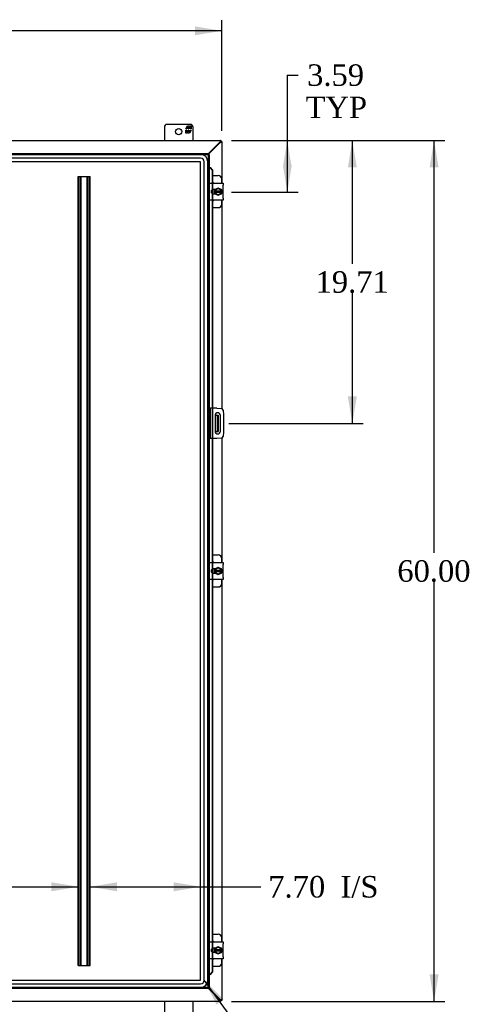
# Model space of a CAD drawing. Header units: inches. Extents: x 20 to 297, y 4 to 197.
# Tile 4 of 10: x 116 to 148, y 64 to 132. Entities that reach past the tile are written whole.
import ezdxf
from ezdxf.enums import TextEntityAlignment as Align

# ---------------------------------------------------------------- set-up
doc = ezdxf.new("R2010")
doc.units = ezdxf.units.IN
doc.header["$MEASUREMENT"] = 0
for name, color, linetype in [('COM40153-1', 7, 'CONTINUOUS'), ('COM40153-2', 7, 'CONTINUOUS'), ('COM42667', 7, 'CONTINUOUS'), ('COM42780', 7, 'CONTINUOUS'), ('COM48501', 7, 'CONTINUOUS'), ('COM48524', 7, 'CONTINUOUS'), ('COM53845-4', 7, 'CONTINUOUS'), ('COM70219', 7, 'CONTINUOUS'), ('COM71782-6', 7, 'CONTINUOUS'), ('DEFAULT', 7, 'CONTINUOUS'), ('FET07710', 7, 'CONTINUOUS'), ('SCC19011', 7, 'CONTINUOUS'), ('SPR20265', 7, 'CONTINUOUS'), ('WAF25035', 7, 'CONTINUOUS')]:
    doc.layers.add(name, color=color, linetype=linetype)
doc.styles.add('SEACAD_TIMES_NEW_ROMAN', font='times.ttf')

# ---------------------------------------------------------------- blocks, each defined once
blk = doc.blocks.new('SEANNOT_GROUP3')
at = {"layer": 'DEFAULT', "linetype": 'Continuous'}
blk.add_hatch(color=136, dxfattribs=at).paths.add_polyline_path([(130.605, 63.985), (129.249, 65.318), (130.099, 63.618)])
at = {"layer": 'DEFAULT', "color": 136, "linetype": 'Continuous'}
blk.add_line((134.795, 57.693), (135.545, 57.693), dxfattribs=at)
blk.add_lwpolyline([(134.795, 57.693), (129.249, 65.318)], dxfattribs=at)
at = {"layer": 'DEFAULT', "color": 136, "linetype": 'Continuous', "style": 'SEACAD_TIMES_NEW_ROMAN'}
blk.add_text('GASKET', height=1.5, dxfattribs=at).set_placement((136.07, 58.443), align=Align.TOP_LEFT)
blk = doc.blocks.new('GDIMGGROUP')
at = {"layer": 'DEFAULT', "linetype": 'Continuous'}
for points in [[(145.569, 121.969), (145.256, 123.844), (144.944, 121.969)], [(145.569, 65.719), (144.944, 65.719), (145.256, 63.844)]]:
    blk.add_hatch(color=136, dxfattribs=at).paths.add_polyline_path(points)
at = {"layer": 'DEFAULT', "color": 136, "linetype": 'Continuous'}
for p, q in [((131.151, 123.844), (146.006, 123.844)), ((145.256, 95.119), (145.256, 123.844)), ((145.256, 63.844), (145.256, 93.094)), ((131.151, 63.844), (146.006, 63.844))]:
    blk.add_line(p, q, dxfattribs=at)
at = {"layer": 'DEFAULT', "color": 136, "linetype": 'Continuous', "style": 'SEACAD_TIMES_NEW_ROMAN'}
blk.add_text('60.00', height=1.5, dxfattribs=at).set_placement((142.697, 94.594), align=Align.TOP_LEFT)
blk = doc.blocks.new('GDIMGGROUP7')
at = {"layer": 'DEFAULT', "linetype": 'Continuous'}
for points in [[(135.347, 121.969), (135.034, 123.844), (134.722, 121.969)], [(135.347, 122.125), (134.722, 122.125), (135.034, 120.25)]]:
    blk.add_hatch(color=136, dxfattribs=at).paths.add_polyline_path(points)
at = {"layer": 'DEFAULT', "color": 136, "linetype": 'Continuous'}
for p, q in [((135.034, 128.409), (135.784, 128.409)), ((135.034, 128.409), (135.034, 120.25)), ((131.151, 123.844), (135.784, 123.844)), ((131.154, 120.25), (135.784, 120.25))]:
    blk.add_line(p, q, dxfattribs=at)
at = {"layer": 'DEFAULT', "color": 136, "linetype": 'Continuous', "style": 'SEACAD_TIMES_NEW_ROMAN'}
for s, p in [('3.59', (136.416, 129.159)), ('TYP', (136.309, 126.909))]:
    blk.add_text(s, height=1.5, dxfattribs=at).set_placement(p, align=Align.TOP_LEFT)
blk = doc.blocks.new('GDIMGGROUP8')
at = {"layer": 'DEFAULT', "linetype": 'Continuous'}
for points in [[(139.877, 121.969), (139.564, 123.844), (139.252, 121.969)], [(139.877, 106.009), (139.252, 106.009), (139.564, 104.134)]]:
    blk.add_hatch(color=136, dxfattribs=at).paths.add_polyline_path(points)
at = {"layer": 'DEFAULT', "color": 136, "linetype": 'Continuous'}
for p, q in [((131.151, 123.844), (140.314, 123.844)), ((139.564, 123.844), (139.564, 115.264)), ((139.564, 113.239), (139.564, 104.134)), ((130.973, 104.134), (140.314, 104.134))]:
    blk.add_line(p, q, dxfattribs=at)
at = {"layer": 'DEFAULT', "color": 136, "linetype": 'Continuous', "style": 'SEACAD_TIMES_NEW_ROMAN'}
blk.add_text('19.71', height=1.5, dxfattribs=at).set_placement((137.005, 114.739), align=Align.TOP_LEFT)
blk = doc.blocks.new('GDIMGGROUP19')
at = {"layer": 'DEFAULT', "linetype": 'Continuous'}
for points in [[(96.348, 131.806), (94.473, 131.494), (96.348, 131.181)], [(128.598, 131.806), (128.598, 131.181), (130.473, 131.494)]]:
    blk.add_hatch(color=136, dxfattribs=at).paths.add_polyline_path(points)
at = {"layer": 'DEFAULT', "color": 136, "linetype": 'Continuous'}
for p, q in [((94.473, 124.522), (94.473, 132.244)), ((130.473, 124.522), (130.473, 132.244)), ((109.389, 131.494), (94.473, 131.494)), ((130.473, 131.494), (115.557, 131.494))]:
    blk.add_line(p, q, dxfattribs=at)
at = {"layer": 'DEFAULT', "color": 136, "linetype": 'Continuous', "style": 'SEACAD_TIMES_NEW_ROMAN'}
blk.add_text('36.00', height=1.5, dxfattribs=at).set_placement((109.914, 132.244), align=Align.TOP_LEFT)
blk = doc.blocks.new('GDIMGGROUP23')
at = {"layer": 'DEFAULT', "linetype": 'Continuous'}
for points in [[(97.877, 71.521), (97.877, 72.146), (96.002, 71.833)], [(118.607, 71.521), (120.482, 71.833), (118.607, 72.146)]]:
    blk.add_hatch(color=136, dxfattribs=at).paths.add_polyline_path(points)
at = {"layer": 'DEFAULT', "color": 136, "linetype": 'Continuous'}
for p, q in [((96.002, 71.833), (105.158, 71.833)), ((111.326, 71.833), (120.482, 71.833))]:
    blk.add_line(p, q, dxfattribs=at)
at = {"layer": 'DEFAULT', "color": 136, "linetype": 'Continuous', "style": 'SEACAD_TIMES_NEW_ROMAN'}
blk.add_text('24.48', height=1.5, dxfattribs=at).set_placement((105.683, 72.583), align=Align.TOP_LEFT)
blk = doc.blocks.new('GDIMGGROUP26')
at = {"layer": 'DEFAULT', "linetype": 'Continuous'}
for points in [[(123.174, 72.146), (121.299, 71.833), (123.174, 71.521)], [(127.125, 72.146), (127.125, 71.521), (129, 71.833)]]:
    blk.add_hatch(color=136, dxfattribs=at).paths.add_polyline_path(points)
at = {"layer": 'DEFAULT', "color": 136, "linetype": 'Continuous'}
for p, q in [((121.299, 71.833), (132.435, 71.833)), ((132.435, 71.833), (133.185, 71.833))]:
    blk.add_line(p, q, dxfattribs=at)
at = {"layer": 'DEFAULT', "color": 136, "linetype": 'Continuous', "style": 'SEACAD_TIMES_NEW_ROMAN'}
for s, p in [('7.70', (133.71, 72.583)), ('I/S', (138.741, 72.583))]:
    blk.add_text(s, height=1.5, dxfattribs=at).set_placement(p, align=Align.TOP_LEFT)

msp = doc.modelspace()

# ---------------------------------------------------------------- linework, layer by layer
at = {"layer": 'COM40153-1', "color": 7}
for p, q in [((130.005, 104.696), (130.115, 104.696)), ((130.115, 104.696), (130.151, 104.696)), ((130.151, 104.696), (130.223, 104.696)), ((130.151, 104.696), (130.151, 103.571)), ((130.223, 104.696), (130.223, 103.571)), ((130.005, 103.571), (130.115, 103.571)), ((130.151, 103.571), (130.115, 103.571)), ((130.151, 103.571), (130.223, 103.571))]:
    msp.add_line(p, q, dxfattribs=at)
at = {"layer": 'COM40153-2', "color": 7}
for p, q in [((129.67, 105.196), (129.598, 105.196)), ((129.67, 105.196), (129.67, 103.071)), ((129.67, 105.196), (129.706, 105.196)), ((130.121, 105.196), (129.706, 105.196)), ((130.121, 105.196), (130.455, 105.167)), ((130.569, 105.053), (130.598, 104.719)), ((130.005, 104.684), (130.005, 103.584)), ((130.38, 103.584), (130.38, 104.684)), ((130.598, 104.719), (130.598, 103.548)), ((129.67, 103.071), (129.598, 103.071)), ((129.706, 103.071), (129.67, 103.071)), ((130.121, 103.071), (129.706, 103.071)), ((130.455, 103.1), (130.121, 103.071)), ((130.598, 103.548), (130.569, 103.214))]:
    msp.add_line(p, q, dxfattribs=at)
for centre, radius, start, end in [((130.444, 105.042), 0.125, 5, 85), ((130.192, 104.684), 0.188, 0, 180), ((130.192, 103.584), 0.188, 180, 0), ((130.444, 103.225), 0.125, 275, 355)]:
    msp.add_arc(centre, radius, start, end, dxfattribs=at)
at = {"layer": 'COM42667', "color": 7}
for p, q in [((129.599, 120.729), (129.599, 120.872)), ((129.599, 120.872), (130.569, 120.872)), ((130.569, 120.872), (130.569, 120.729)), ((129.599, 120.729), (129.599, 119.838)), ((130.013, 120.424), (129.874, 120.424)), ((129.874, 120.143), (130.013, 120.143)), ((130.569, 119.838), (130.569, 120.729)), ((129.599, 119.695), (129.599, 119.838)), ((130.569, 119.695), (129.599, 119.695)), ((130.569, 119.838), (130.569, 119.695)), ((129.599, 94.289), (129.599, 94.432)), ((129.599, 94.432), (130.569, 94.432)), ((129.599, 94.289), (129.599, 93.398)), ((130.569, 94.432), (130.569, 94.289)), ((130.569, 93.398), (130.569, 94.289)), ((129.599, 93.255), (129.599, 93.398)), ((130.013, 93.984), (129.874, 93.984)), ((129.874, 93.703), (130.013, 93.703)), ((130.569, 93.398), (130.569, 93.255)), ((130.569, 93.255), (129.599, 93.255)), ((129.599, 67.849), (129.599, 67.992)), ((129.599, 67.992), (130.569, 67.992)), ((130.569, 67.992), (130.569, 67.849)), ((129.599, 67.849), (129.599, 66.958)), ((130.013, 67.544), (129.874, 67.544)), ((129.874, 67.263), (130.013, 67.263)), ((130.569, 66.958), (130.569, 67.849)), ((129.599, 66.815), (129.599, 66.958)), ((130.569, 66.815), (129.599, 66.815)), ((130.569, 66.958), (130.569, 66.815))]:
    msp.add_line(p, q, dxfattribs=at)
for centre, radius in [((129.874, 120.284), 0.14), ((129.874, 93.844), 0.141), ((129.874, 67.404), 0.14)]:
    msp.add_arc(centre, radius, 90, 270, dxfattribs=at)
at = {"layer": 'COM42780', "color": 7}
for p, q in [((129.823, 121.399), (130.22, 121.399)), ((130.47, 120.872), (130.47, 121.149)), ((129.97, 120.35), (129.97, 120.424)), ((129.97, 120.143), (129.97, 120.215)), ((130.47, 119.418), (130.47, 119.695)), ((129.823, 119.168), (130.22, 119.168)), ((129.823, 94.959), (130.22, 94.959)), ((130.47, 94.432), (130.47, 94.709)), ((129.97, 93.91), (129.97, 93.984)), ((129.97, 93.703), (129.97, 93.775)), ((129.823, 92.728), (130.22, 92.728)), ((130.47, 92.978), (130.47, 93.255)), ((129.823, 68.519), (130.22, 68.519)), ((130.47, 67.992), (130.47, 68.269)), ((129.97, 67.47), (129.97, 67.544)), ((129.97, 67.263), (129.97, 67.335)), ((130.47, 66.538), (130.47, 66.815)), ((129.823, 66.288), (130.22, 66.288))]:
    msp.add_line(p, q, dxfattribs=at)
for centre, start, end in [((129.72, 120.712), 39.93243, 65.66946), ((130.22, 121.149), 0, 90), ((129.72, 119.855), 294.33054, 320.06757), ((130.22, 119.418), 270, 0), ((130.22, 94.709), 0, 90), ((129.72, 94.272), 39.93243, 65.66946), ((129.72, 93.415), 294.33054, 320.06757), ((130.22, 92.978), 270, 0), ((129.72, 67.832), 39.93243, 65.66946), ((130.22, 68.269), 0, 90), ((129.72, 66.975), 294.33054, 320.06757), ((130.22, 66.538), 270, 0)]:
    msp.add_arc(centre, 0.25, start, end, dxfattribs=at)
at = {"layer": 'COM48501', "color": 7}
for p, q in [((130.365, 123.717), (129.526, 122.878)), ((130.473, 123.772), (130.401, 123.772)), ((130.473, 123.772), (130.473, 120.872)), ((130.473, 119.695), (130.473, 105.164)), ((130.473, 103.103), (130.473, 94.432)), ((130.473, 93.255), (130.473, 67.992)), ((130.473, 66.815), (130.473, 63.916)), ((129.526, 64.81), (130.365, 63.971)), ((130.473, 63.916), (130.401, 63.916))]:
    msp.add_line(p, q, dxfattribs=at)
for points, knots in [([(130.365, 123.717), (130.372, 123.719), (130.379, 123.721), (130.393, 123.726), (130.4, 123.728), (130.413, 123.733), (130.419, 123.735), (130.431, 123.74), (130.437, 123.742), (130.447, 123.746), (130.451, 123.749), (130.459, 123.753), (130.462, 123.756), (130.47, 123.762), (130.473, 123.767), (130.473, 123.772)], [0, 0, 0, 0, 0.125, 0.125, 0.25, 0.25, 0.375, 0.375, 0.5, 0.5, 0.625, 0.625, 0.75, 0.75, 1, 1, 1, 1]), ([(130.365, 123.717), (130.37, 123.721), (130.375, 123.726), (130.383, 123.735), (130.387, 123.74), (130.394, 123.749), (130.397, 123.753), (130.4, 123.762), (130.401, 123.767), (130.401, 123.772)], [0, 0, 0, 0, 0.25, 0.25, 0.5, 0.5, 0.75, 0.75, 1, 1, 1, 1]), ([(130.473, 63.916), (130.473, 63.918), (130.473, 63.92), (130.47, 63.925), (130.468, 63.927), (130.462, 63.932), (130.459, 63.934), (130.451, 63.939), (130.447, 63.941), (130.437, 63.945), (130.431, 63.948), (130.419, 63.952), (130.413, 63.955), (130.394, 63.961), (130.38, 63.966), (130.365, 63.971)], [0, 0, 0, 0, 0.125, 0.125, 0.25, 0.25, 0.375, 0.375, 0.5, 0.5, 0.625, 0.625, 0.75, 0.75, 1, 1, 1, 1]), ([(130.401, 63.916), (130.401, 63.92), (130.4, 63.925), (130.397, 63.934), (130.394, 63.939), (130.387, 63.948), (130.383, 63.952), (130.375, 63.961), (130.37, 63.966), (130.365, 63.971)], [0, 0, 0, 0, 0.25, 0.25, 0.5, 0.5, 0.75, 0.75, 1, 1, 1, 1])]:
    msp.add_open_spline(points, degree=3, knots=knots, dxfattribs=at)
at = {"layer": 'COM48524', "color": 7}
for p, q in [((94.545, 123.844), (130.401, 123.844)), ((129.526, 122.916), (130.346, 123.736)), ((130.401, 123.844), (130.401, 123.772)), ((130.346, 63.952), (129.526, 64.772)), ((130.401, 63.844), (94.545, 63.844)), ((130.401, 63.844), (130.401, 63.916))]:
    msp.add_line(p, q, dxfattribs=at)
for points, knots in [([(130.401, 123.844), (130.399, 123.844), (130.397, 123.843), (130.392, 123.84), (130.39, 123.838), (130.385, 123.833), (130.383, 123.829), (130.378, 123.822), (130.376, 123.817), (130.371, 123.807), (130.369, 123.802), (130.365, 123.79), (130.362, 123.784), (130.355, 123.764), (130.351, 123.75), (130.346, 123.736)], [0, 0, 0, 0, 0.125, 0.125, 0.25, 0.25, 0.375, 0.375, 0.5, 0.5, 0.625, 0.625, 0.75, 0.75, 1, 1, 1, 1]), ([(130.401, 123.772), (130.397, 123.772), (130.392, 123.771), (130.383, 123.767), (130.378, 123.764), (130.369, 123.758), (130.365, 123.754), (130.355, 123.745), (130.351, 123.74), (130.346, 123.736)], [0, 0, 0, 0, 0.25, 0.25, 0.5, 0.5, 0.75, 0.75, 1, 1, 1, 1]), ([(130.401, 63.916), (130.397, 63.916), (130.392, 63.917), (130.383, 63.92), (130.378, 63.923), (130.369, 63.93), (130.365, 63.934), (130.355, 63.942), (130.351, 63.947), (130.346, 63.952)], [0, 0, 0, 0, 0.25, 0.25, 0.5, 0.5, 0.75, 0.75, 1, 1, 1, 1]), ([(130.401, 63.844), (130.399, 63.844), (130.397, 63.844), (130.392, 63.847), (130.39, 63.849), (130.385, 63.855), (130.383, 63.858), (130.378, 63.866), (130.376, 63.87), (130.371, 63.88), (130.369, 63.886), (130.365, 63.897), (130.362, 63.904), (130.355, 63.923), (130.351, 63.937), (130.346, 63.952)], [0, 0, 0, 0, 0.125, 0.125, 0.25, 0.25, 0.375, 0.375, 0.5, 0.5, 0.625, 0.625, 0.75, 0.75, 1, 1, 1, 1])]:
    msp.add_open_spline(points, degree=3, knots=knots, dxfattribs=at)
at = {"layer": 'COM53845-4', "color": 7}
for p, q in [((120.482, 66.344), (120.482, 121.344)), ((120.482, 121.344), (120.565, 121.344)), ((120.522, 66.344), (120.522, 121.344)), ((120.565, 121.344), (121.216, 121.344)), ((120.634, 66.344), (120.634, 121.344)), ((120.674, 66.344), (120.674, 121.344)), ((121.107, 66.344), (121.107, 121.344)), ((121.147, 66.344), (121.147, 121.344)), ((121.216, 121.344), (121.299, 121.344)), ((121.259, 66.344), (121.259, 121.344)), ((121.299, 66.344), (121.299, 121.344)), ((120.482, 66.344), (120.565, 66.344)), ((120.565, 66.344), (121.216, 66.344)), ((121.216, 66.344), (121.299, 66.344))]:
    msp.add_line(p, q, dxfattribs=at)
at = {"layer": 'COM70219', "color": 7}
for p, q in [((128.999, 122.87), (96.003, 122.87)), ((128.999, 122.869), (96.003, 122.869)), ((128.999, 122.62), (96.003, 122.62)), ((128.999, 122.371), (96.003, 122.371)), ((128.999, 122.37), (96.003, 122.37)), ((128.999, 65.318), (128.999, 122.37)), ((129, 65.318), (129, 122.37)), ((129.249, 65.318), (129.249, 122.37)), ((129.498, 65.318), (129.498, 122.37)), ((129.499, 65.318), (129.499, 122.37)), ((96.003, 65.318), (128.999, 65.318)), ((96.003, 65.317), (128.999, 65.317)), ((96.003, 65.068), (128.999, 65.068)), ((96.003, 64.819), (128.999, 64.819)), ((96.003, 64.818), (128.999, 64.818))]:
    msp.add_line(p, q, dxfattribs=at)
for centre, radius, start, end in [((128.999, 122.37), 0.5, 0, 90), ((128.999, 122.37), 0.499, 0, 90), ((128.999, 122.37), 0.25, 0, 90), ((128.999, 122.37), 0.001, 0, 90), ((128.999, 65.318), 0.5, 270, 0), ((128.999, 65.318), 0.001, 270, 0), ((128.999, 65.318), 0.25, 270, 0), ((128.999, 65.318), 0.499, 270, 0)]:
    msp.add_arc(centre, radius, start, end, dxfattribs=at)
at = {"layer": 'COM71782-6', "color": 7}
for p, q in [((95.482, 122.946), (129.526, 122.946)), ((95.482, 122.874), (129.526, 122.874)), ((129.526, 122.874), (129.49, 122.838)), ((129.526, 122.874), (129.49, 122.838)), ((129.526, 122.946), (129.526, 122.874)), ((129.526, 122.874), (129.526, 64.813)), ((129.598, 122.874), (129.526, 122.874)), ((129.598, 122.874), (129.598, 64.813)), ((129.598, 121.999), (129.526, 121.999)), ((129.611, 121.999), (129.598, 121.999)), ((129.62, 121.976), (129.63, 121.976)), ((129.641, 121.964), (129.811, 121.791)), ((129.641, 121.964), (129.653, 121.964)), ((129.653, 121.964), (129.823, 121.791)), ((129.811, 121.791), (129.811, 120.872)), ((129.823, 121.791), (129.811, 121.791)), ((129.823, 121.791), (129.823, 120.872)), ((129.811, 120.872), (129.811, 120.409)), ((129.823, 120.872), (129.823, 120.415)), ((129.811, 120.409), (129.811, 120.158)), ((129.811, 120.158), (129.811, 119.695)), ((129.823, 120.415), (129.823, 120.153)), ((129.823, 120.153), (129.823, 119.695)), ((129.811, 119.695), (129.811, 105.196)), ((129.823, 119.695), (129.823, 105.196)), ((129.811, 105.196), (129.811, 103.071)), ((129.823, 105.196), (129.823, 103.071)), ((129.811, 103.071), (129.811, 94.432)), ((129.823, 103.071), (129.823, 94.432)), ((129.811, 94.432), (129.811, 93.969)), ((129.823, 94.432), (129.823, 93.975)), ((129.811, 93.969), (129.811, 93.718)), ((129.811, 93.718), (129.811, 93.255)), ((129.823, 93.975), (129.823, 93.713)), ((129.823, 93.713), (129.823, 93.255)), ((129.811, 93.255), (129.811, 67.992)), ((129.823, 93.255), (129.823, 67.992)), ((129.811, 67.992), (129.811, 67.529)), ((129.823, 67.992), (129.823, 67.535)), ((129.811, 67.529), (129.811, 67.278)), ((129.811, 67.278), (129.811, 66.815)), ((129.823, 67.535), (129.823, 67.273)), ((129.823, 67.273), (129.823, 66.815)), ((129.811, 66.815), (129.811, 65.896)), ((129.823, 66.815), (129.823, 65.896)), ((129.811, 65.896), (129.641, 65.724)), ((129.823, 65.896), (129.653, 65.724)), ((129.823, 65.896), (129.811, 65.896)), ((129.598, 65.688), (129.526, 65.688)), ((129.598, 65.688), (129.611, 65.688)), ((129.63, 65.711), (129.62, 65.711)), ((129.641, 65.724), (129.653, 65.724)), ((129.526, 64.813), (95.482, 64.813)), ((129.526, 64.741), (95.482, 64.741)), ((129.526, 64.813), (129.49, 64.849)), ((129.526, 64.813), (129.49, 64.849)), ((129.526, 64.741), (129.526, 64.813)), ((129.598, 64.813), (129.526, 64.813))]:
    msp.add_line(p, q, dxfattribs=at)
for centre, radius, start, end in [((130.039, 123.05), 1.153, 245.73422, 249.46416), ((129.929, 122.233), 0.395, 216.31419, 223.00535), ((130.039, 123.05), 1.153, 249.46416, 250.45802), ((130.039, 64.637), 1.153, 110.53584, 114.26578), ((129.929, 65.455), 0.395, 136.99465, 143.68581), ((130.039, 64.637), 1.153, 109.54198, 110.53584)]:
    msp.add_arc(centre, radius, start, end, dxfattribs=at)
at = {"layer": 'FET07710', "color": 7}
for p, q in [((128.286, 124.969), (126.661, 124.969)), ((126.473, 124.781), (126.473, 123.844)), ((127.963, 124.663), (128.085, 124.876)), ((128.028, 124.663), (127.963, 124.663)), ((127.963, 124.354), (127.963, 124.566)), ((127.963, 124.566), (128.028, 124.566)), ((128.072, 124.354), (127.963, 124.354)), ((128.126, 124.769), (128.028, 124.769)), ((128.028, 124.769), (128.028, 124.663)), ((128.028, 124.566), (128.028, 124.46)), ((128.028, 124.46), (128.126, 124.46)), ((128.117, 124.431), (128.072, 124.354)), ((128.085, 124.876), (128.195, 124.876)), ((128.117, 124.354), (128.117, 124.431)), ((128.226, 124.354), (128.117, 124.354)), ((128.126, 124.663), (128.126, 124.769)), ((128.186, 124.663), (128.126, 124.663)), ((128.126, 124.46), (128.126, 124.566)), ((128.126, 124.566), (128.186, 124.566)), ((128.284, 124.769), (128.186, 124.769)), ((128.186, 124.769), (128.186, 124.663)), ((128.186, 124.566), (128.186, 124.46)), ((128.186, 124.46), (128.284, 124.46)), ((128.195, 124.876), (128.195, 124.798)), ((128.195, 124.798), (128.239, 124.876)), ((128.348, 124.566), (128.226, 124.354)), ((128.239, 124.876), (128.348, 124.876)), ((128.284, 124.663), (128.284, 124.769)), ((128.348, 124.663), (128.284, 124.663)), ((128.284, 124.46), (128.284, 124.566)), ((128.284, 124.566), (128.348, 124.566)), ((128.348, 124.876), (128.348, 124.663)), ((128.473, 123.844), (128.473, 124.781)), ((126.473, 63.844), (126.473, 62.906)), ((128.473, 62.906), (128.473, 63.844))]:
    msp.add_line(p, q, dxfattribs=at)
msp.add_circle((127.473, 124.469), 0.219, dxfattribs=at)
for centre, start, end in [((126.661, 124.781), 90, 180), ((128.286, 124.781), 0, 90)]:
    msp.add_arc(centre, 0.188, start, end, dxfattribs=at)
at = {"layer": 'SCC19011', "color": 7}
for p, q in [((130.22, 120.525), (130.005, 120.393)), ((130.005, 120.393), (130.005, 120.318)), ((130.005, 120.318), (130.005, 120.25)), ((130.025, 120.318), (130.005, 120.318)), ((130.005, 120.25), (130.005, 120.175)), ((130.005, 120.25), (130.025, 120.25)), ((130.005, 120.175), (130.22, 120.043)), ((130.036, 120.318), (130.025, 120.318)), ((130.025, 120.25), (130.036, 120.25)), ((130.404, 120.318), (130.036, 120.318)), ((130.036, 120.25), (130.404, 120.25)), ((130.435, 120.393), (130.22, 120.525)), ((130.22, 120.043), (130.435, 120.175)), ((130.415, 120.318), (130.404, 120.318)), ((130.404, 120.25), (130.415, 120.25)), ((130.435, 120.318), (130.415, 120.318)), ((130.415, 120.25), (130.435, 120.25)), ((130.435, 120.318), (130.435, 120.393)), ((130.435, 120.25), (130.435, 120.318)), ((130.435, 120.175), (130.435, 120.25)), ((130.22, 94.085), (130.005, 93.953)), ((130.435, 93.953), (130.22, 94.085)), ((130.005, 93.953), (130.005, 93.878)), ((130.005, 93.878), (130.005, 93.81)), ((130.025, 93.878), (130.005, 93.878)), ((130.005, 93.81), (130.005, 93.735)), ((130.005, 93.81), (130.025, 93.81)), ((130.005, 93.735), (130.22, 93.603)), ((130.036, 93.878), (130.025, 93.878)), ((130.025, 93.81), (130.036, 93.81)), ((130.404, 93.878), (130.036, 93.878)), ((130.036, 93.81), (130.404, 93.81)), ((130.22, 93.603), (130.435, 93.735)), ((130.415, 93.878), (130.404, 93.878)), ((130.404, 93.81), (130.415, 93.81)), ((130.435, 93.878), (130.415, 93.878)), ((130.415, 93.81), (130.435, 93.81)), ((130.435, 93.878), (130.435, 93.953)), ((130.435, 93.81), (130.435, 93.878)), ((130.435, 93.735), (130.435, 93.81)), ((130.22, 67.645), (130.005, 67.513)), ((130.005, 67.513), (130.005, 67.438)), ((130.005, 67.438), (130.005, 67.37)), ((130.025, 67.438), (130.005, 67.438)), ((130.005, 67.37), (130.005, 67.295)), ((130.005, 67.37), (130.025, 67.37)), ((130.005, 67.295), (130.22, 67.163)), ((130.036, 67.438), (130.025, 67.438)), ((130.025, 67.37), (130.036, 67.37)), ((130.404, 67.438), (130.036, 67.438)), ((130.036, 67.37), (130.404, 67.37)), ((130.435, 67.513), (130.22, 67.645)), ((130.22, 67.163), (130.435, 67.295)), ((130.415, 67.438), (130.404, 67.438)), ((130.404, 67.37), (130.415, 67.37)), ((130.435, 67.438), (130.415, 67.438)), ((130.415, 67.37), (130.435, 67.37)), ((130.435, 67.438), (130.435, 67.513)), ((130.435, 67.37), (130.435, 67.438)), ((130.435, 67.295), (130.435, 67.37))]:
    msp.add_line(p, q, dxfattribs=at)
for centre, start, end in [((130.22, 120.284), 10.44743, 169.55257), ((130.22, 120.284), 190.44743, 349.55257), ((130.22, 93.844), 10.44743, 169.55257), ((130.22, 93.844), 190.44743, 349.55257), ((130.22, 67.404), 10.44743, 169.55257), ((130.22, 67.404), 190.44743, 349.55257)]:
    msp.add_arc(centre, 0.188, start, end, dxfattribs=at)
at = {"layer": 'SPR20265', "color": 7}
for points, knots in [([(130.002, 120.425), (129.99, 120.406), (129.968, 120.359), (129.954, 120.28), (129.969, 120.199), (129.991, 120.158), (130.002, 120.142)], [0.95809881, 0.95809881, 0.95809881, 0.95809881, 0.9661238, 0.97598802, 0.98694613, 0.99365696, 0.99365696, 0.99365696, 0.99365696]), ([(129.995, 120.397), (129.986, 120.38), (129.969, 120.333), (129.964, 120.254), (129.981, 120.196), (129.994, 120.17)], [0.77132493, 0.77132493, 0.77132493, 0.77132493, 0.77798983, 0.7890906, 0.79912725, 0.79912725, 0.79912725, 0.79912725]), ([(130.002, 93.985), (129.99, 93.966), (129.968, 93.919), (129.954, 93.84), (129.969, 93.759), (129.991, 93.718), (130.002, 93.702)], [0.95809881, 0.95809881, 0.95809881, 0.95809881, 0.9661238, 0.97598802, 0.98694613, 0.99365696, 0.99365696, 0.99365696, 0.99365696]), ([(129.995, 93.958), (129.987, 93.941), (129.969, 93.893), (129.964, 93.814), (129.981, 93.756), (129.994, 93.73)], [0.77121778, 0.77121778, 0.77121778, 0.77121778, 0.77798983, 0.7890906, 0.79912725, 0.79912725, 0.79912725, 0.79912725]), ([(130.002, 67.545), (129.99, 67.526), (129.968, 67.479), (129.954, 67.4), (129.969, 67.319), (129.991, 67.278), (130.002, 67.262)], [0.95809881, 0.95809881, 0.95809881, 0.95809881, 0.9661238, 0.97598802, 0.98694613, 0.99365696, 0.99365696, 0.99365696, 0.99365696]), ([(130.012, 67.545), (129.995, 67.521), (129.969, 67.464), (129.964, 67.371), (129.985, 67.302), (130.005, 67.269), (130.01, 67.263)], [0.7674218, 0.7674218, 0.7674218, 0.7674218, 0.77798983, 0.7890906, 0.80019147, 0.80289251, 0.80289251, 0.80289251, 0.80289251])]:
    msp.add_open_spline(points, degree=3, knots=knots, dxfattribs=at)
at = {"layer": 'WAF25035', "color": 7}
for centre in [(130.22, 120.284), (130.22, 93.844), (130.22, 67.404)]:
    msp.add_circle(centre, 0.25, dxfattribs=at)

# ---------------------------------------------------------------- block references
at = {"layer": 'DEFAULT', "color": 7}
for name in ['GDIMGGROUP19', 'GDIMGGROUP7', 'GDIMGGROUP8', 'GDIMGGROUP', 'GDIMGGROUP23', 'GDIMGGROUP26', 'SEANNOT_GROUP3']:
    msp.add_blockref(name, (0, 0), dxfattribs=at)

doc.saveas('drawing.dxf')
